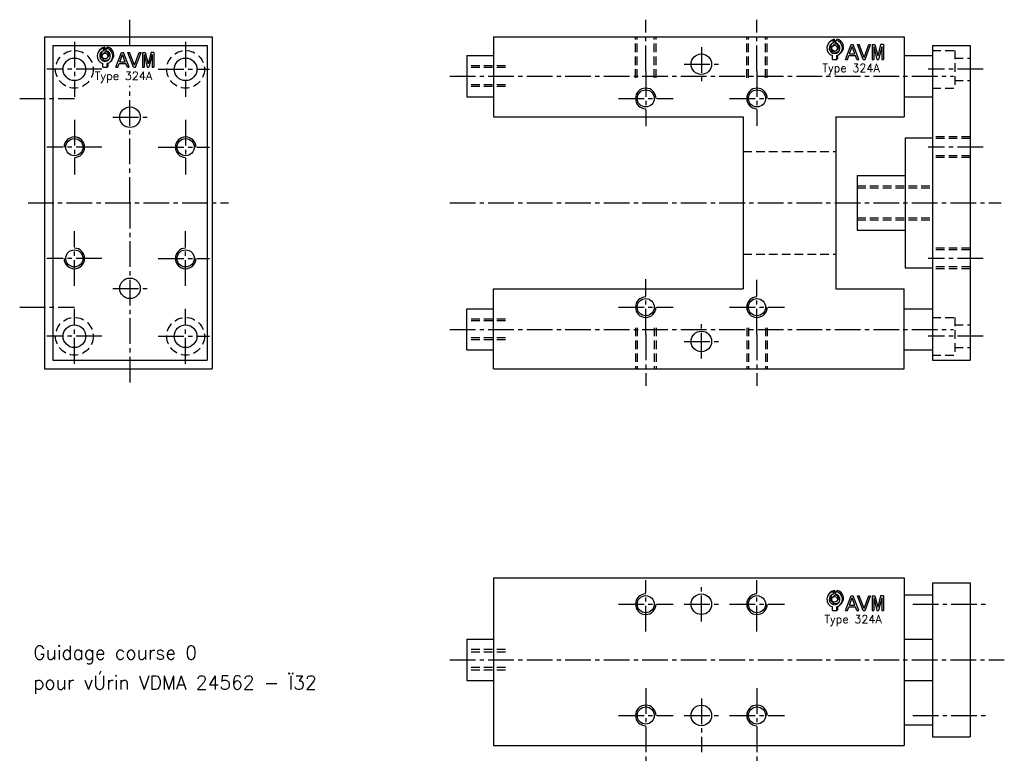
# Model space of a CAD drawing. Extents: x -211 to 76, y -163 to 54.
import ezdxf

# ---------------------------------------------------------------- set-up
doc = ezdxf.new("R2010")
doc.units = 0
doc.header["$LTSCALE"] = 10
doc.linetypes.add('AXES2', pattern=[1.125, 0.75, -0.125, 0.125, -0.125])
doc.linetypes.add('CACHE', pattern=[0.375, 0.25, -0.125])
for name, color, linetype in [('AXES', 1, 'AXES2'), ('CACHES', 2, 'CACHE'), ('FIN', 4, 'CONTINUOUS'), ('FORT', 7, 'CONTINUOUS'), ('OBJETS', 3, 'CONTINUOUS')]:
    doc.layers.add(name, color=color, linetype=linetype)
doc.styles.add('ROMANS', font='romans')

# ---------------------------------------------------------------- blocks, each defined once
blk = doc.blocks.new('ACAD0130')
at = {"layer": 'OBJETS', "color": 8}
for p, q in [((-65.317724, 22.849391), (-62.489297, 25.677818)), ((-54.882696, 28.176025), (-52.054268, 31.004452)), ((-54.882696, 22.063473), (-52.054268, 24.8919)), ((-52.054268, 24.8919), (-52.054268, 31.004452)), ((-48.882696, 28.176025), (-46.054268, 31.004452)), ((-56.832443, 14.36411), (-54.004016, 17.192537)), ((-46.932948, 4.464615), (-44.104521, 7.293042)), ((-46.632696, -18.085638), (-43.804268, -15.257211)), ((-43.804268, -15.257211), (-43.804268, -7.782702)), ((-38.447667, -4.020667), (-35.61924, -1.19224))]:
    blk.add_line(p, q, dxfattribs=at)
at = {"layer": 'OBJETS', "color": 1}
for p, q in [((-54.882696, 22.063473), (-54.882696, 28.176025)), ((-48.882696, 22.063473), (-48.882696, 28.176025)), ((-57.132696, -18.085638), (-57.132696, -8.845909)), ((-57.132696, -18.085638), (-46.632696, -18.085638)), ((-46.632696, -18.085638), (-46.632696, -8.845909))]:
    blk.add_line(p, q, dxfattribs=at)
at = {"layer": 'OBJETS', "color": 7}
for p, q in [((-25.186942, -18.085638), (-11.540892, 18.085638)), ((-15.801745, -4.54065), (-9.181959, 13.006267)), ((-11.540892, 18.085638), (-6.823025, 18.085638)), ((-2.562173, -4.54065), (-9.181959, 13.006267)), ((6.823025, -18.085638), (-6.823025, 18.085638)), ((17.469075, -18.085638), (3.823025, 18.085638)), ((3.823025, 18.085638), (8.098212, 18.085638)), ((19.827771, -13.005638), (8.098212, 18.085638)), ((19.827771, -13.005638), (31.55733, 18.085638)), ((22.186467, -18.085638), (35.832518, 18.085638)), ((31.55733, 18.085638), (35.832518, 18.085638)), ((39.236893, 18.085638), (39.236893, -18.085638)), ((39.236893, 18.085638), (46.0746, 18.085638)), ((43.236893, 13.006267), (43.236893, -18.085638)), ((43.236893, 13.006267), (51.12777, -18.085638)), ((46.0746, 18.085638), (53.12777, -9.705505)), ((60.18094, 18.085638), (53.12777, -9.705505)), ((63.018647, 13.006267), (55.12777, -18.085638)), ((67.018647, 18.085638), (60.18094, 18.085638)), ((63.018647, 13.006267), (63.018647, -18.085638)), ((67.018647, 18.085638), (67.018647, -18.085638)), ((-25.186942, -18.085638), (-20.911755, -18.085638)), ((-20.911755, -18.085638), (-17.310793, -8.54065)), ((-17.310793, -8.54065), (-1.053124, -8.54065)), ((-15.801745, -4.54065), (-2.562173, -4.54065)), ((2.547838, -18.085638), (-1.053124, -8.54065)), ((2.547838, -18.085638), (6.823025, -18.085638)), ((17.469075, -18.085638), (22.186467, -18.085638)), ((39.236893, -18.085638), (43.236893, -18.085638)), ((51.12777, -18.085638), (55.12777, -18.085638)), ((63.018647, -18.085638), (67.018647, -18.085638))]:
    blk.add_line(p, q, dxfattribs=at)
at = {"layer": 'OBJETS', "color": 1}
blk.add_circle((-51.882696, 9.414362), 7, dxfattribs=at)
for radius, start, end in [(19, 99.08472, 253.959558), (19, 286.040442, 80.91528), (13, 103.342364, 76.657636)]:
    blk.add_arc((-51.882696, 9.414362), radius, start, end, dxfattribs=at)
at = {"layer": 'OBJETS', "color": 8}
for radius, start, end in [(19, 99.08472, 135), (19, 315, 80.91528), (13, 143.849883, 306.150117), (7, 315, 135)]:
    blk.add_arc((-49.054268, 12.242789), radius, start, end, dxfattribs=at)

msp = doc.modelspace()

# ---------------------------------------------------------------- linework, layer by layer
at = {"layer": 'AXES'}
for p, q in [((-179.161751, 46), (-179.161751, 53.5)), ((-28.5, 38.5), (-28.5, 53.5)), ((4, 38.5), (4, 53.5)), ((-195.411751, 47), (-195.411751, 31)), ((-162.911751, 47), (-162.911751, 31)), ((-12.25, 45.5), (-12.25, 35.5)), ((-17.25, 40.5), (-7.25, 40.5)), ((-187.411751, 39), (-203.411751, 39)), ((-170.911751, 39), (-155.911751, 39)), ((-28.5, 38.5), (-28.5, 22.35)), ((4, 38.5), (4, 22.5)), ((70.044348, 39), (54.044348, 39)), ((-85.75, 37), (61.362933, 37)), ((-179.161751, 0), (-179.161751, 34.142049)), ((-211.384257, 30.5), (-195.384257, 30.5)), ((-36.5, 30.5), (-20.5, 30.5)), ((-4, 30.5), (12, 30.5)), ((-195.411751, 24.25), (-195.411751, 8.25)), ((-184.161751, 25), (-174.161751, 25)), ((-162.911751, 24.25), (-162.911751, 8.25)), ((-187.411751, 16.25), (-203.411751, 16.25)), ((-170.911751, 16.25), (-155.911751, 16.25)), ((70.044348, 16.25), (54.044348, 16.25)), ((-208.95646, 0), (-150.367042, 0)), ((-179.161751, 0), (-179.161751, -53.5)), ((-85.75, 0), (75.353913, 0)), ((-195.411751, -24.25), (-195.411751, -8.25)), ((-162.911751, -24.25), (-162.911751, -8.25)), ((-187.411751, -16.25), (-203.411751, -16.25)), ((-170.911751, -16.25), (-155.911751, -16.25)), ((70.044348, -16.25), (54.044348, -16.25)), ((-28.5, -38.5), (-28.5, -22.35)), ((4, -38.5), (4, -22.5)), ((-184.161751, -25), (-174.161751, -25)), ((-211.384257, -30.5), (-195.384257, -30.5)), ((-195.411751, -47), (-195.411751, -31)), ((-162.911751, -47), (-162.911751, -31)), ((-36.5, -30.5), (-20.5, -30.5)), ((-4, -30.5), (12, -30.5)), ((-85.75, -37), (61.362933, -37)), ((-12.25, -45.5), (-12.25, -35.5)), ((-187.411751, -39), (-203.411751, -39)), ((-170.911751, -39), (-155.911751, -39)), ((-28.5, -38.5), (-28.5, -53.5)), ((4, -38.5), (4, -53.5)), ((70.044348, -39), (54.044348, -39)), ((-17.25, -40.5), (-7.25, -40.5)), ((-28.5, -125.283398), (-28.5, -110.283398)), ((4, -125.283398), (4, -110.283398)), ((-12.25, -122.283398), (-12.25, -112.283398)), ((-36.5, -117.283398), (-20.5, -117.283398)), ((-17.25, -117.283398), (-7.25, -117.283398)), ((-4, -117.283398), (12, -117.283398)), ((49.5, -117.283398), (71.25, -117.283398)), ((-85.75, -133.533398), (76.25, -133.533398)), ((-28.5, -141.783398), (-28.5, -163.471974)), ((4, -141.783398), (4, -163.471974)), ((-12.25, -144.783398), (-12.25, -160.471974)), ((-36.5, -149.783398), (-20.5, -149.783398)), ((-17.25, -149.783398), (-7.25, -149.783398)), ((-4, -149.783398), (12, -149.783398)), ((49.5, -149.783398), (71.25, -149.783398))]:
    msp.add_line(p, q, dxfattribs=at)
at = {"layer": 'CACHES'}
for p, q in [((-31.5, 36.5), (-31.5, 48.5)), ((-31, 36.5), (-31, 48.5)), ((-26, 36.5), (-26, 48.5)), ((-25.5, 36.5), (-25.5, 48.5)), ((1, 36.5), (1, 48.5)), ((1.5, 36.5), (1.5, 48.5)), ((6.5, 36.5), (6.5, 48.5)), ((7, 36.5), (7, 48.5)), ((55.25, 44.5), (61.75, 44.5)), ((61.75, 44.5), (61.75, 33.5)), ((61.75, 42.3), (66.25, 42.3)), ((-69.5, 40), (-80.75, 40)), ((-69.5, 39.5), (-80.75, 39.5)), ((61.75, 35.7), (66.25, 35.7)), ((-69.5, 34.5), (-80.75, 34.5)), ((-69.5, 34), (-80.75, 34)), ((55.25, 33.5), (61.75, 33.5)), ((66.25, 19.25), (55.25, 19.25)), ((66.25, 18.75), (55.25, 18.75)), ((0, 15), (27, 15)), ((66.25, 13.75), (55.25, 13.75)), ((66.25, 13.25), (55.25, 13.25)), ((33.25, 5), (55.25, 5)), ((33.25, 4.375), (55.25, 4.375)), ((33.25, -4.375), (55.25, -4.375)), ((33.25, -5), (55.25, -5)), ((66.25, -13.25), (55.25, -13.25)), ((66.25, -13.75), (55.25, -13.75)), ((0, -15), (27, -15)), ((66.25, -18.75), (55.25, -18.75)), ((66.25, -19.25), (55.25, -19.25)), ((-69.5, -34), (-80.75, -34)), ((-69.5, -34.5), (-80.75, -34.5)), ((55.25, -33.5), (61.75, -33.5)), ((61.75, -33.5), (61.75, -44.5)), ((-31.5, -36.5), (-31.5, -48.5)), ((-31, -36.5), (-31, -48.5)), ((-26, -36.5), (-26, -48.5)), ((-25.5, -36.5), (-25.5, -48.5)), ((1, -36.5), (1, -48.5)), ((1.5, -36.5), (1.5, -48.5)), ((6.5, -36.5), (6.5, -48.5)), ((7, -36.5), (7, -48.5)), ((61.75, -35.7), (66.25, -35.7)), ((-69.5, -39.5), (-80.75, -39.5)), ((-69.5, -40), (-80.75, -40)), ((61.75, -42.3), (66.25, -42.3)), ((55.25, -44.5), (61.75, -44.5)), ((-69.5, -130.533398), (-80.75, -130.533398)), ((-69.5, -131.283398), (-80.75, -131.283398)), ((-69.5, -135.783398), (-80.75, -135.783398)), ((-69.5, -136.533398), (-80.75, -136.533398))]:
    msp.add_line(p, q, dxfattribs=at)
at = {"layer": 'CACHES', "color": 0}
for p, q in [((61.75, 35.594302), (61.855698, 35.7)), ((61.75, -42.405698), (61.855698, -42.3))]:
    msp.add_line(p, q, dxfattribs=at)
at = {"layer": 'CACHES'}
for centre in [(-195.411751, 39), (-162.911751, 39), (-195.411751, -39), (-162.911751, -39)]:
    msp.add_circle(centre, 5.5, dxfattribs=at)
at = {"layer": 'FIN'}
for centre, start, end in [((-28.5, 30.5), 0, 270), ((4, 30.5), 0, 270), ((-195.411751, 16.25), 270, 180), ((-162.911751, 16.25), 0, 270), ((-195.411751, -16.25), 180, 90), ((-162.911751, -16.25), 90, 0), ((-28.5, -30.5), 90, 0), ((4, -30.5), 90, 0), ((-28.5, -117.283398), 90, 0), ((4, -117.283398), 90, 0), ((-28.5, -149.783398), 0, 270), ((4, -149.783398), 0, 270)]:
    msp.add_arc(centre, 3, start, end, dxfattribs=at)
at = {"layer": 'FORT'}
for p, q in [((-204.161751, 48.5), (-155.161751, 48.5)), ((-204.161751, 48.5), (-204.161751, 0)), ((-155.161751, 48.5), (-155.161751, 0)), ((-73, 48.5), (-73, 25.1)), ((-73, 48.5), (47, 48.5)), ((47, 48.5), (47, 25.1)), ((-201.661751, 46), (-156.661751, 46)), ((-201.661751, 46), (-201.661751, 0)), ((-156.661751, 46), (-156.661751, 0)), ((55.25, 46), (66.25, 46)), ((55.25, 46), (55.25, 0)), ((66.25, 46), (66.25, 0)), ((-80.75, 43), (-80.75, 31)), ((-80.75, 43), (-73, 43)), ((47, 43), (55.25, 43)), ((-80.75, 31), (-73, 31)), ((47, 31), (55.25, 31)), ((-73, 25.1), (0, 25.1)), ((0, 25.1), (0, 0)), ((27, 25.1), (47, 25.1)), ((27, 25.1), (27, 0)), ((47.25, 19), (47.25, -19)), ((47.25, 19), (55.25, 19)), ((33.25, 8), (33.25, -8)), ((33.25, 8), (47.25, 8)), ((-204.161751, 0), (-204.161751, -48.5)), ((-201.661751, 0), (-201.661751, -46)), ((-156.661751, 0), (-156.661751, -46)), ((-155.161751, 0), (-155.161751, -48.5)), ((0, 0), (0, -25.1)), ((27, 0), (27, -25.1)), ((55.25, 0), (55.25, -46)), ((66.25, 0), (66.25, -46)), ((33.25, -8), (47.25, -8)), ((47.25, -19), (55.25, -19)), ((-73, -48.5), (-73, -25.1)), ((-73, -25.1), (0, -25.1)), ((27, -25.1), (47, -25.1)), ((47, -48.5), (47, -25.1)), ((-80.75, -43), (-80.75, -31)), ((-80.75, -31), (-73, -31)), ((47, -31), (55.25, -31)), ((-80.75, -43), (-73, -43)), ((47, -43), (55.25, -43)), ((-201.661751, -46), (-156.661751, -46)), ((55.25, -46), (66.25, -46)), ((-204.161751, -48.5), (-155.161751, -48.5)), ((-73, -48.5), (47, -48.5)), ((-73, -109.533398), (47, -109.533398)), ((-73, -109.533398), (-73, -133.533398)), ((47, -109.533398), (47, -133.533398)), ((55.25, -111.033398), (66.25, -111.033398)), ((55.25, -111.033398), (55.25, -133.533398)), ((66.25, -111.033398), (66.25, -133.533398)), ((47, -114.533398), (55.25, -114.533398)), ((-80.75, -127.533398), (-73, -127.533398)), ((-80.75, -127.533398), (-80.75, -133.533398)), ((47, -127.533398), (55.25, -127.533398)), ((-80.75, -133.533398), (-80.75, -139.533398)), ((-73, -133.533398), (-73, -158.533398)), ((47, -133.533398), (47, -158.533398)), ((55.25, -133.533398), (55.25, -156.033398)), ((66.25, -133.533398), (66.25, -156.033398)), ((-80.75, -139.533398), (-73, -139.533398)), ((47, -139.533398), (55.25, -139.533398)), ((47, -152.533398), (55.25, -152.533398)), ((55.25, -156.033398), (66.25, -156.033398)), ((-73, -158.533398), (47, -158.533398))]:
    msp.add_line(p, q, dxfattribs=at)
at = {"layer": 'FORT', "color": 0}
for p, q in [((66.068125, 19.25), (66.25, 19.431874)), ((66.068125, -13.25), (66.25, -13.068126))]:
    msp.add_line(p, q, dxfattribs=at)
at = {"layer": 'FORT'}
for centre, radius in [((-12.25, 40.5), 3), ((-195.411751, 39), 3.3), ((-162.911751, 39), 3.3), ((-28.5, 30.5), 2.5), ((4, 30.5), 2.5), ((-179.161751, 25), 3), ((-195.411751, 16.25), 2.5), ((-162.911751, 16.25), 2.5), ((-195.411751, -16.25), 2.5), ((-162.911751, -16.25), 2.5), ((-179.161751, -25), 3), ((-28.5, -30.5), 2.5), ((4, -30.5), 2.5), ((-195.411751, -39), 3.3), ((-162.911751, -39), 3.3), ((-12.25, -40.5), 3), ((-28.5, -117.283398), 2.5), ((-12.25, -117.283398), 3), ((4, -117.283398), 2.5), ((-28.5, -149.783398), 2.5), ((-12.25, -149.783398), 3), ((4, -149.783398), 2.5)]:
    msp.add_circle(centre, radius, dxfattribs=at)

# ---------------------------------------------------------------- block references
at = {"layer": 'FORT', "xscale": 0.12, "yscale": 0.12, "zscale": 0.12}
for p in [(32.906246, 44.057883), (-180.236352, 41.763117), (32.906246, -116.985621)]:
    msp.add_blockref('ACAD0130', p, dxfattribs=at)

# ---------------------------------------------------------------- texts
at = {"layer": 'FIN', "style": 'ROMANS'}
for s, height, p in [('Type 324A', 2.4, (23.098133, 38.192889)), ('Type 324A', 2.4, (-189.443091, 35.898123)), ('Type 324A', 2.4, (23.692666, -122.850615)), ('Guidage course 0', 4, (-207.406519, -133.417843)), ('pour vÚrin VDMA 24562 - Ï32', 4, (-207.406519, -142.160997))]:
    msp.add_text(s, height=height, dxfattribs=at).set_placement(p)

doc.saveas('drawing.dxf')
